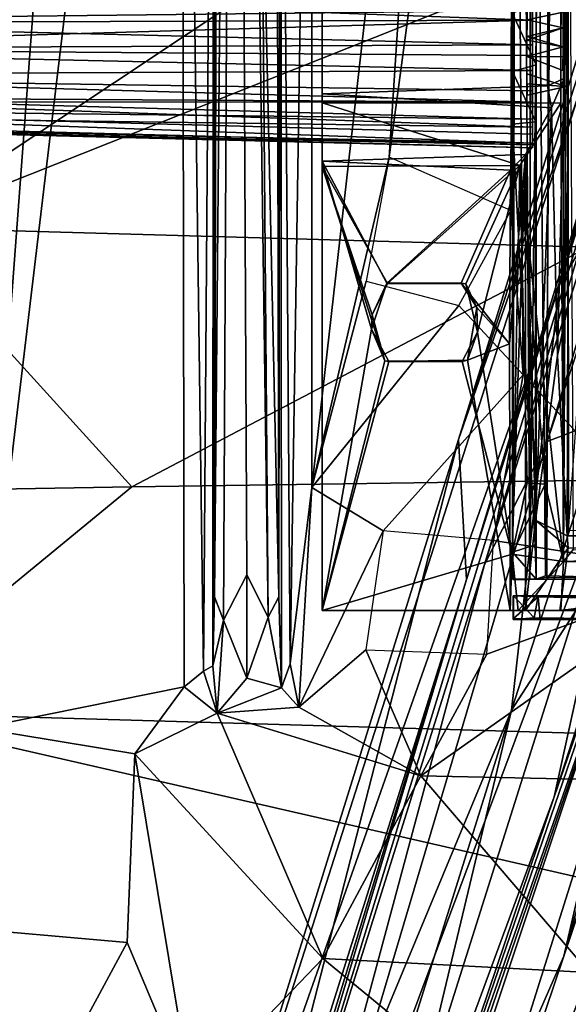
# Model space of a CAD drawing. Header units: millimetres. Extents: x -367 to 317, y -615 to 392.
# Tile 57 of 191: x -132 to -62, y -250 to -124. Entities that reach past the tile are written whole.
import ezdxf

# ---------------------------------------------------------------- set-up
doc = ezdxf.new("R2010")
doc.units = ezdxf.units.MM
doc.layers.add('Fbx_Root', color=7, linetype='Continuous', true_color=0x000000)
doc.styles.add('Default', font='arial.ttf')
doc.dimstyles.new('Default', dxfattribs={"dimscale": 10, "dimtxt": 2.5, "dimasz": 3, "dimexe": 1, "dimexo": 0.5, "dimgap": 0.8, "dimtad": 1, "dimtoh": 1, "dimzin": 1, "dimdsep": 46, "dimtxsty": 'Default', "dimcen": 2.5, "dimadec": 1, "dimazin": 1, "dimtfac": 1, "dimtdec": 4, "dimtix": 1, "dimtofl": 0, "dimtmove": 1, "dimatfit": 3, "dimfxl": 1, "dimtolj": 1, "dimtzin": 1, "dimarcsym": 0})

# ---------------------------------------------------------------- blocks, each defined once
blk = doc.blocks.new('*D1')
at = {"layer": 'Defpoints', "color": 0}
for p in [(-317.82, 295.28), (317.18, 295.28), (-317.82, -604.77)]:
    blk.add_point(p, dxfattribs=at)
at = {"layer": 'Fbx_Root', "color": 0, "lineweight": -2}
for p, q in [((-317.82, 290.28), (-317.82, -614.77)), ((317.18, 290.28), (317.18, -614.77)), ((287.18, -604.77), (-287.82, -604.77))]:
    blk.add_line(p, q, dxfattribs=at)
at = {"layer": 'Fbx_Root', "color": 0}
for points in [[(-287.82, -599.77), (-287.82, -609.77), (-317.82, -604.77)], [(287.18, -609.77), (287.18, -599.77), (317.18, -604.77)]]:
    blk.add_solid(points, dxfattribs=at)
at = {"layer": 'Fbx_Root', "color": 0, "insert": (-0.32, -584.01), "char_height": 25, "attachment_point": 5, "style": 'Default'}
blk.add_mtext('\\A1;635.00', dxfattribs=at)

msp = doc.modelspace()

# ---------------------------------------------------------------- linework, layer by layer
at = {"layer": 'Fbx_Root'}
for points in [[(-43.864, -195.076, 353.854), (-68.71, -22.938, 353.808), (-47.018, 157.899, 353.849)], [(-110.379, 142.861, 353.85), (-111.245, 1.941, 353.593), (-137.156, -214.811, 352.999)], [(-110.379, 142.861, 353.85), (-137.156, -214.811, 352.999), (-134.529, -6.173, 353.465)], [(-98.776, -198.019, 344.677), (-100.988, -97.005, 337.744), (-99.417, 103.206, 328.251)], [(-99.417, 103.206, 328.251), (-98.556, -33.412, 349.773), (-98.776, -198.019, 344.677)], [(-106.998, -198.032, 345.337), (-107.159, -33.597, 349.646), (-106.267, 101.843, 327.696)], [(-106.998, -198.032, 345.337), (-104.341, 102.086, 326.451), (-105.861, -200.99, 343.796)], [(-106.267, 101.843, 327.696), (-104.341, 102.086, 326.451), (-106.998, -198.032, 345.337)], [(-104.341, 102.086, 326.451), (-102.86, -195.206, 343.308), (-105.861, -200.99, 343.796)], [(-100.138, -200.617, 343.683), (-104.341, 102.086, 326.451), (-100.988, -97.005, 337.744)], [(-102.86, -195.206, 343.308), (-104.341, 102.086, 326.451), (-100.138, -200.617, 343.683)], [(-68.173, 52.056, 338.201), (-68.848, -85.629, 335.651), (-68.808, -195.78, 337.169)], [(-68.808, -195.78, 337.169), (-66.627, -195.816, 340.033), (-68.173, 52.056, 338.201)], [(-66.511, 52.038, 339.968), (-68.173, 52.056, 338.201), (-66.627, -195.816, 340.033)], [(-63.778, 51.522, 340.691), (-66.511, 52.038, 339.968), (-66.627, -195.816, 340.033)], [(-66.627, -195.816, 340.033), (-64.446, -195.55, 340.752), (-63.778, 51.522, 340.691)], [(-64.446, -195.55, 340.752), (-45.107, -195.704, 340.757), (-63.778, 51.522, 340.691)], [(-63.778, 51.522, 340.691), (-45.107, -195.704, 340.757), (44.197, -195.773, 340.758)], [(63.126, 51.508, 340.691), (-63.778, 51.522, 340.691), (44.197, -195.773, 340.758)], [(-62.267, 45.769, 343.123), (-62.64, -134.8, 343.385), (-62.845, 23.591, 343.343)], [(-62.267, 45.769, 343.123), (-62.331, -193.488, 343.155), (-62.64, -134.8, 343.385)], [(-61.659, -73.879, 342.185), (-62.331, -193.488, 343.155), (-62.267, 45.769, 343.123)], [(-93.215, -134.796, 343.385), (-93.215, 23.589, 343.342), (-62.845, 23.591, 343.343), (-62.64, -134.8, 343.385)], [(-93.215, 22.451, 346.285), (-93.215, 23.589, 343.342), (-93.215, -133.639, 346.329)], [(-93.215, -134.796, 343.385), (-93.215, -133.639, 346.329), (-93.215, 23.589, 343.342)], [(-93.215, 22.451, 346.285), (-93.215, -133.639, 346.329), (-64.344, -132.586, 346.325), (-63.868, 22.546, 346.284)], [(-62.225, -131.647, 345.548), (-63.868, 22.546, 346.284), (-64.344, -132.586, 346.325)], [(-62.225, -131.647, 345.548), (-62.151, 18.566, 345.238), (-63.868, 22.546, 346.284)], [(-62.151, 18.566, 345.238), (-62.225, -131.647, 345.548), (-61.76, -94.796, 343.776)], [(-111.245, 1.941, 353.593), (-110.886, -209.518, 353.352), (-137.156, -214.811, 352.999)], [(-110.886, -209.518, 353.352), (-111.245, 1.941, 353.593), (-108.405, -207.524, 352.266)], [(-108.405, -207.524, 352.266), (-111.245, 1.941, 353.593), (-107.159, -33.597, 349.646)], [(-68.71, -22.938, 353.808), (-84.638, -141.73, 353.705), (-77.656, -34.519, 353.764)], [(-69.063, -148.557, 353.792), (-84.638, -141.73, 353.705), (-68.71, -22.938, 353.808)], [(-68.71, -22.938, 353.808), (-67.489, -169.582, 353.793), (-69.063, -148.557, 353.792)], [(-43.864, -195.076, 353.854), (-67.489, -169.582, 353.793), (-68.71, -22.938, 353.808)], [(-94.519, -24.729, 353.68), (-97.336, -206.582, 352.45), (-98.556, -33.412, 349.773)], [(-94.519, -24.729, 353.68), (-94.543, -184.04, 353.631), (-97.336, -206.582, 352.45)], [(-94.519, -24.729, 353.68), (-77.656, -34.519, 353.764), (-94.543, -184.04, 353.631)], [(-28.246, -25.129, 115.664), (-23.494, -28.021, 116.389), (-75.745, -177.889, 98.577)], [(-75.745, -177.889, 98.577), (-25.814, -25.804, 146.641), (-28.246, -25.129, 115.664)], [(-120.999, -323.079, 74.398), (-62.843, -158.039, 141.074), (-25.814, -25.804, 146.641)], [(-25.814, -25.804, 146.641), (-75.745, -177.889, 98.577), (-120.999, -323.079, 74.398)], [(-21.4, -28.396, 168.962), (-25.814, -25.804, 146.641), (-62.843, -158.039, 141.074)], [(-74.745, -195.783, 95.906), (-75.745, -177.889, 98.577), (-23.494, -28.021, 116.389)], [(-23.494, -28.021, 116.389), (-22.806, -29.748, 151.048), (-74.745, -195.783, 95.906)], [(-21.4, -28.396, 168.962), (-62.843, -158.039, 141.074), (-37.53, -115.112, 153.549)], [(-22.806, -29.748, 151.048), (-72.419, -193.874, 126.927), (-109.429, -311.832, 97.548)], [(-109.429, -311.832, 97.548), (-74.745, -195.783, 95.906), (-22.806, -29.748, 151.048)], [(-20.302, -32.021, 164.189), (-72.419, -193.874, 126.927), (-22.806, -29.748, 151.048)], [(-20.302, -32.021, 164.189), (-64.386, -178.126, 134.879), (-72.419, -193.874, 126.927)], [(-20.302, -32.021, 164.189), (-16.665, -34.158, 166.808), (-64.386, -178.126, 134.879)], [(-107.217, -206.827, 350.402), (-108.405, -207.524, 352.266), (-107.159, -33.597, 349.646)], [(-107.159, -33.597, 349.646), (-106.998, -198.032, 345.337), (-107.217, -206.827, 350.402)], [(-98.448, -209.649, 350.987), (-98.776, -198.019, 344.677), (-98.556, -33.412, 349.773)], [(-97.336, -206.582, 352.45), (-98.448, -209.649, 350.987), (-98.556, -33.412, 349.773)], [(-84.638, -141.73, 353.705), (-94.543, -184.04, 353.631), (-77.656, -34.519, 353.764)], [(-16.665, -34.158, 166.808), (-52.477, -173.584, 137.76), (-64.386, -178.126, 134.879)], [(-62.27, -244.012, 89.802), (5.714, -35.947, 145.209), (-46.844, -188.525, 121.218)], [(-62.27, -244.012, 89.802), (-20.881, -121.486, 106.976), (5.714, -35.947, 145.209)], [(0.775, -37.396, 150.808), (-47.746, -181.605, 99.048), (-95.006, -316.798, 95.849)], [(-95.006, -316.798, 95.849), (-63.523, -223.62, 120.603), (0.775, -37.396, 150.808)], [(-63.523, -223.62, 120.603), (-3.495, -38.066, 165.938), (0.775, -37.396, 150.808)], [(-52.477, -173.584, 137.76), (-3.495, -38.066, 165.938), (-63.523, -223.62, 120.603)], [(-65.802, -71.937, 335.647), (-65.795, -195.749, 336.36), (-65.803, -105.706, 319.993)], [(-65.802, -71.937, 335.647), (-63.771, -71.908, 337.678), (-64.607, -195.342, 337.697)], [(-65.795, -195.749, 336.36), (-65.802, -71.937, 335.647), (-64.607, -195.342, 337.697)], [(-44.865, -195.798, 337.713), (-64.607, -195.342, 337.697), (-63.771, -71.908, 337.678)], [(-0.316, -195.833, 337.712), (-44.865, -195.798, 337.713), (-63.771, -71.908, 337.678)], [(-63.771, -71.908, 337.678), (63.14, -71.908, 337.678), (-0.316, -195.833, 337.712)], [(-62.331, -193.488, 343.155), (-61.659, -73.879, 342.185), (-61.064, -191.958, 341.23)], [(-68.848, -85.629, 335.651), (-68.848, -104.079, 321.298), (-68.808, -195.78, 337.169)], [(-62.225, -131.647, 345.548), (-61.741, -160.832, 344.44), (-61.76, -94.796, 343.776)], [(-61.76, -94.796, 343.776), (-61.665, -189.541, 343.802), (-55.479, -102.945, 343.756)], [(-61.665, -189.541, 343.802), (-61.76, -94.796, 343.776), (-61.741, -160.832, 344.44)], [(-147.798, -150.736, 437.639), (-59.14, -153.269, 436.525), (-11.568, -96.576, 434.829)], [(-147.798, -150.736, 437.639), (-11.568, -96.576, 434.829), (-82.486, -107.305, 436.174)], [(-100.138, -200.617, 343.683), (-100.988, -97.005, 337.744), (-98.776, -198.019, 344.677)], [(-68.848, -104.079, 321.298), (-68.838, -123.338, 318.91), (-68.808, -195.78, 337.169)], [(-65.795, -195.749, 336.36), (-65.811, -121.691, 318.807), (-65.803, -105.706, 319.993)], [(-147.798, -150.736, 437.639), (-82.486, -107.305, 436.174), (-169.073, -107.357, 438.979)], [(-66.305, -108.55, 292.018), (-66.305, -107.997, 296.462), (-66.305, -138.794, 303.647)], [(-66.305, -138.794, 303.647), (-66.305, -107.997, 296.462), (-66.305, -112.564, 307.643)], [(-66.305, -140.166, 299.779), (-66.305, -127.36, 280.315), (-66.305, -108.55, 292.018), (-66.305, -138.794, 303.647)], [(-66.305, -108.55, 292.018), (-66.305, -127.36, 280.315), (-66.305, -110.253, 288.013)], [(-66.305, -110.253, 288.013), (-66.305, -127.36, 280.315), (-66.305, -112.192, 285.397)], [(-66.305, -127.36, 280.315), (-66.305, -118.863, 280.866), (-66.305, -112.192, 285.397)], [(-66.305, -116.562, 310.655), (-66.305, -138.794, 303.647), (-66.305, -112.564, 307.643)], [(-68.969, -212.518, 130.982), (-37.53, -115.112, 153.549), (-62.843, -158.039, 141.074)], [(-68.969, -212.518, 130.982), (-46.921, -178.443, 137.984), (-37.53, -115.112, 153.549)], [(-66.305, -128.727, 311.958), (-66.305, -116.562, 310.655), (-66.326, -124.192, 312.543)], [(-66.326, -124.192, 312.543), (-66.305, -116.562, 310.655), (-66.305, -119.81, 311.896)], [(-66.305, -138.794, 303.647), (-66.305, -116.562, 310.655), (-66.305, -136.871, 306.584)], [(-66.305, -116.562, 310.655), (-66.305, -128.727, 311.958), (-66.305, -136.871, 306.584)], [(-189.309, -119.693, 308.758), (-187.96, -124.567, 309.52), (-66.326, -124.192, 312.543)], [(-66.305, -119.81, 311.896), (-189.309, -119.693, 308.758), (-66.326, -124.192, 312.543)], [(-66.305, -118.863, 280.866), (-66.324, -122.967, 280.042), (-187.985, -124.323, 283.083)], [(-187.985, -124.323, 283.083), (-187.656, -120.954, 283.448), (-66.305, -118.863, 280.866)], [(-66.324, -122.967, 280.042), (-66.305, -118.863, 280.866), (-66.305, -127.36, 280.315)], [(-65.806, -129.906, 317.227), (-68.838, -123.338, 318.91), (-65.811, -121.691, 318.807)], [(-66.917, -121.771, 284.405), (-66.985, -124.168, 284.173), (-62.349, -123.159, 283.902)], [(-66.985, -124.168, 284.173), (-66.917, -121.771, 284.405), (-62.349, -123.159, 283.902)], [(-65.811, -121.691, 318.807), (-65.795, -195.749, 336.36), (-65.806, -129.906, 317.227)], [(-62.27, -244.012, 89.802), (-47.746, -181.605, 99.048), (-20.881, -121.486, 106.976)], [(-66.324, -122.967, 280.042), (-66.305, -127.36, 280.315), (-187.985, -124.323, 283.083)], [(-68.843, -130.748, 316.517), (-68.808, -195.78, 337.169), (-68.838, -123.338, 318.91)], [(-68.838, -123.338, 318.91), (-65.806, -129.906, 317.227), (-68.843, -130.748, 316.517)], [(-66.985, -124.168, 284.173), (-62.36, -125.166, 283.879), (-62.349, -123.159, 283.902)], [(-62.349, -123.159, 283.902), (-62.36, -125.166, 283.879), (-66.985, -124.168, 284.173)], [(-187.985, -124.323, 283.083), (-66.305, -127.36, 280.315), (-189.642, -127.867, 283.557)], [(-187.96, -124.567, 309.52), (-189.111, -127.806, 309.061), (-66.326, -124.192, 312.543)], [(-66.326, -124.192, 312.543), (-189.111, -127.806, 309.061), (-66.305, -128.727, 311.958)], [(-66.985, -124.168, 284.173), (-67.007, -126.741, 284.35), (-67.002, -126.281, 284.387)], [(-67.007, -126.741, 284.35), (-66.985, -124.168, 284.173), (-62.36, -125.166, 283.879)], [(-67.002, -126.281, 284.387), (-62.36, -125.166, 283.879), (-66.985, -124.168, 284.173)], [(-62.36, -125.166, 283.879), (-62.338, -127.6, 284.295), (-67.007, -126.741, 284.35)], [(-62.36, -125.166, 283.879), (-67.002, -126.281, 284.387), (-62.338, -127.6, 284.295)], [(-67.002, -126.281, 284.387), (-67.007, -126.741, 284.35), (-67.014, -128.847, 285.055)], [(-67.014, -128.847, 285.055), (-62.338, -127.6, 284.295), (-67.002, -126.281, 284.387)], [(-67.007, -126.741, 284.35), (-62.338, -127.6, 284.295), (-62.354, -128.898, 284.673), (-67.014, -128.847, 285.055)], [(-66.305, -127.36, 280.315), (-66.305, -130.637, 281.296), (-189.642, -127.867, 283.557)], [(-187.925, -131.253, 285.033), (-189.642, -127.867, 283.557), (-66.305, -130.637, 281.296)], [(-66.311, -133.251, 309.942), (-66.305, -128.727, 311.958), (-189.111, -127.806, 309.061), (-187.885, -131.43, 307.414)], [(-62.338, -127.6, 284.295), (-67.014, -128.847, 285.055), (-62.402, -130.631, 285.587)], [(-66.305, -127.36, 280.315), (-66.305, -140.166, 299.779), (-66.305, -130.637, 281.296)], [(-62.402, -130.631, 285.587), (-62.354, -128.898, 284.673), (-62.338, -127.6, 284.295)], [(-62.354, -128.898, 284.673), (-62.402, -130.631, 285.587), (-67.014, -128.847, 285.055)], [(-66.305, -136.871, 306.584), (-66.305, -128.727, 311.958), (-66.311, -133.251, 309.942)], [(-66.305, -130.637, 281.296), (-66.304, -134.708, 283.742), (-187.925, -131.253, 285.033)], [(-68.843, -130.748, 316.517), (-65.806, -129.906, 317.227), (-65.846, -137.221, 307.483)], [(-68.834, -137.493, 307.353), (-68.808, -195.78, 337.169), (-68.843, -130.748, 316.517)], [(-65.846, -137.221, 307.483), (-68.834, -137.493, 307.353), (-68.843, -130.748, 316.517)], [(-66.985, -133.782, 303.808), (-67.001, -132.367, 305.376), (-67.028, -131.082, 306.329)], [(-67.028, -131.082, 306.329), (-61.928, -132.667, 305.479), (-66.985, -133.782, 303.808)], [(-67.028, -131.082, 306.329), (-67.001, -132.367, 305.376), (-61.928, -132.667, 305.479)], [(-66.305, -130.637, 281.296), (-66.305, -139.946, 291.698), (-66.304, -134.708, 283.742)], [(-66.305, -139.946, 291.698), (-66.305, -130.637, 281.296), (-66.305, -140.556, 296.219)], [(-66.305, -140.556, 296.219), (-66.305, -130.637, 281.296), (-66.305, -140.166, 299.779)], [(-65.846, -137.221, 307.483), (-65.806, -129.906, 317.227), (-65.805, -195.743, 306.261)], [(-65.795, -195.749, 336.36), (-65.805, -195.743, 306.261), (-65.806, -129.906, 317.227)], [(-189.426, -133.391, 305.825), (-66.305, -136.871, 306.584), (-66.311, -133.251, 309.942), (-187.885, -131.43, 307.414)], [(-66.304, -134.708, 283.742), (-187.782, -133.979, 287.14), (-187.925, -131.253, 285.033)], [(-63.838, -135.397, 347.096), (-62.225, -131.647, 345.548), (-64.344, -132.586, 346.325)], [(-62.225, -131.647, 345.548), (-63.838, -135.397, 347.096), (-63.103, -167.101, 346.69)], [(-62.225, -131.647, 345.548), (-63.103, -167.101, 346.69), (-61.741, -160.832, 344.44)], [(-189.426, -133.391, 305.825), (-187.834, -135.472, 303.372), (-66.305, -136.871, 306.584)], [(-63.838, -135.397, 347.096), (-64.344, -132.586, 346.325), (-93.215, -133.639, 346.329)], [(-67.001, -132.367, 305.376), (-66.985, -133.782, 303.808), (-61.928, -132.667, 305.479)], [(-157.681, -134.656, 286.858), (-187.782, -133.979, 287.14), (-66.304, -134.708, 283.742)], [(-157.681, -136.661, 289.786), (-157.681, -134.656, 286.858), (-66.301, -137.888, 287.343)], [(-66.304, -134.708, 283.742), (-66.301, -137.888, 287.343), (-157.681, -134.656, 286.858)], [(-63.838, -135.397, 347.096), (-93.215, -133.639, 346.329), (-93.214, -142.247, 350.685), (-67.185, -141.392, 350.237)], [(-93.215, -133.639, 346.329), (-93.215, -142.917, 347.668), (-93.214, -142.247, 350.685)], [(-93.215, -142.917, 347.668), (-93.215, -133.639, 346.329), (-93.215, -134.796, 343.385)], [(-93.215, -134.796, 343.385), (-67.893, -142.812, 347.616), (-93.215, -142.917, 347.668)], [(-67.893, -142.812, 347.616), (-93.215, -134.796, 343.385), (-62.64, -134.8, 343.385)], [(-62.64, -134.8, 343.385), (-62.331, -193.488, 343.155), (-67.893, -142.812, 347.616)], [(-66.305, -139.946, 291.698), (-66.301, -137.888, 287.343), (-66.304, -134.708, 283.742)], [(-188.803, -136.912, 300.128), (-66.305, -140.166, 299.779), (-66.305, -138.794, 303.647), (-187.834, -135.472, 303.372)], [(-66.305, -138.794, 303.647), (-66.305, -136.871, 306.584), (-187.834, -135.472, 303.372)], [(-63.838, -135.397, 347.096), (-67.185, -141.392, 350.237), (-65.895, -188.195, 349.079)], [(-65.895, -188.195, 349.079), (-63.103, -167.101, 346.69), (-63.838, -135.397, 347.096)], [(-66.305, -140.166, 299.779), (-188.803, -136.912, 300.128), (-187.956, -137.689, 296.245)], [(-157.668, -138.044, 293.617), (-157.681, -136.661, 289.786), (-66.305, -139.946, 291.698)], [(-66.301, -137.888, 287.343), (-66.305, -139.946, 291.698), (-157.681, -136.661, 289.786)], [(-65.846, -137.221, 307.483), (-65.949, -191.364, 303.571), (-68.834, -137.493, 307.353)], [(-65.949, -191.364, 303.571), (-65.846, -137.221, 307.483), (-65.805, -195.743, 306.261)], [(-187.956, -137.689, 296.245), (-157.793, -138.244, 296.256), (-66.305, -140.166, 299.779)], [(-157.793, -138.244, 296.256), (-157.668, -138.044, 293.617), (-66.305, -140.556, 296.219)], [(-66.305, -140.556, 296.219), (-66.305, -140.166, 299.779), (-157.793, -138.244, 296.256)], [(-66.305, -139.946, 291.698), (-66.305, -140.556, 296.219), (-157.668, -138.044, 293.617)], [(-68.836, -192.312, 303.588), (-68.808, -195.78, 337.169), (-68.834, -137.493, 307.353)], [(-68.834, -137.493, 307.353), (-65.949, -191.364, 303.571), (-68.836, -192.312, 303.588)], [(-84.638, -141.73, 353.705), (-87.578, -157.622, 353.676), (-94.543, -184.04, 353.631)], [(-93.215, -199.773, 350.729), (-86.894, -163.764, 350.712), (-93.214, -142.247, 350.685)], [(-93.214, -142.247, 350.685), (-93.215, -142.917, 347.668), (-93.215, -199.773, 350.729)], [(-67.185, -141.392, 350.237), (-93.214, -142.247, 350.685), (-69.094, -143.407, 350.713)], [(-93.214, -142.247, 350.685), (-84.951, -157.88, 350.71), (-69.094, -143.407, 350.713)], [(-84.951, -157.88, 350.71), (-93.214, -142.247, 350.685), (-86.894, -163.764, 350.712)], [(-69.094, -143.407, 350.713), (-69.22, -165.609, 350.72), (-67.185, -141.392, 350.237)], [(-69.22, -165.609, 350.72), (-69.161, -199.771, 350.728), (-67.185, -141.392, 350.237)], [(-67.185, -141.392, 350.237), (-69.161, -199.771, 350.728), (-67.161, -199.785, 350.195)], [(-67.161, -199.785, 350.195), (-65.895, -188.195, 349.079), (-67.185, -141.392, 350.237)], [(-67.893, -142.812, 347.616), (-84.873, -157.893, 347.678), (-93.215, -142.917, 347.668)], [(-93.215, -199.773, 347.683), (-93.215, -199.773, 350.729), (-93.215, -142.917, 347.668)], [(-85.192, -167.804, 347.678), (-93.215, -142.917, 347.668), (-86.818, -161.935, 347.698)], [(-86.818, -161.935, 347.698), (-93.215, -142.917, 347.668), (-84.873, -157.893, 347.678)], [(-93.215, -142.917, 347.668), (-85.192, -167.804, 347.678), (-93.215, -199.773, 347.683)], [(-75.402, -157.844, 350.704), (-69.094, -143.407, 350.713), (-84.951, -157.88, 350.71)], [(-84.873, -157.893, 347.678), (-67.893, -142.812, 347.616), (-74.841, -157.95, 347.683)], [(-69.094, -143.407, 350.713), (-75.402, -157.844, 350.704), (-69.22, -165.609, 350.72)], [(-73.308, -164.13, 347.706), (-74.841, -157.95, 347.683), (-67.893, -142.812, 347.616)], [(-73.308, -164.13, 347.706), (-67.893, -142.812, 347.616), (-68.897, -192.534, 347.682)], [(-66.971, -183.438, 347.058), (-68.897, -192.534, 347.682), (-67.893, -142.812, 347.616)], [(-64.675, -183.585, 344.867), (-67.893, -142.812, 347.616), (-62.331, -193.488, 343.155)], [(-66.971, -183.438, 347.058), (-67.893, -142.812, 347.616), (-64.675, -183.585, 344.867)], [(-75.7, -160.73, 353.756), (-69.063, -148.557, 353.792), (-67.489, -169.582, 353.793)], [(-245.755, -186.14, 437.567), (-117.588, -183.916, 435.845), (-147.798, -150.736, 437.639)], [(-117.588, -183.916, 435.845), (-59.14, -153.269, 436.525), (-147.798, -150.736, 437.639)], [(-117.588, -183.916, 435.845), (-0.215, -182.276, 436.322), (-59.14, -153.269, 436.525)], [(-120.999, -323.079, 74.398), (-114.514, -322.032, 100.39), (-62.843, -158.039, 141.074)], [(-62.843, -158.039, 141.074), (-114.514, -322.032, 100.39), (-68.969, -212.518, 130.982)], [(-87.578, -157.622, 353.676), (-75.7, -160.73, 353.756), (-94.543, -184.04, 353.631)], [(-86.894, -163.764, 350.712), (-86.818, -161.935, 347.698), (-84.951, -157.88, 350.71)], [(-84.873, -157.893, 347.678), (-84.951, -157.88, 350.71), (-86.818, -161.935, 347.698)], [(-74.841, -157.95, 347.683), (-75.402, -157.844, 350.704), (-84.951, -157.88, 350.71), (-84.873, -157.893, 347.678)], [(-73.414, -160.967, 350.563), (-69.22, -165.609, 350.72), (-75.402, -157.844, 350.704)], [(-74.841, -157.95, 347.683), (-73.414, -160.967, 350.563), (-75.402, -157.844, 350.704)], [(-73.308, -164.13, 347.706), (-73.414, -160.967, 350.563), (-74.841, -157.95, 347.683)], [(-94.543, -184.04, 353.631), (-75.7, -160.73, 353.756), (-67.489, -169.582, 353.793), (-85.397, -189.557, 353.687)], [(-74.623, -167.716, 350.712), (-69.22, -165.609, 350.72), (-73.414, -160.967, 350.563)], [(-73.414, -160.967, 350.563), (-73.308, -164.13, 347.706), (-74.623, -167.716, 350.712)], [(-63.103, -167.101, 346.69), (-61.862, -190.198, 345.552), (-61.741, -160.832, 344.44)], [(-61.741, -160.832, 344.44), (-61.862, -190.198, 345.552), (-61.665, -189.541, 343.802)], [(-86.818, -161.935, 347.698), (-86.894, -163.764, 350.712), (-85.192, -167.804, 347.678)], [(-86.894, -163.764, 350.712), (-93.215, -199.773, 350.729), (-84.687, -167.893, 350.717)], [(-85.192, -167.804, 347.678), (-86.894, -163.764, 350.712), (-84.687, -167.893, 350.717)], [(-68.897, -192.534, 347.682), (-75.292, -167.885, 347.678), (-73.308, -164.13, 347.706)], [(-75.292, -167.885, 347.678), (-74.623, -167.716, 350.712), (-73.308, -164.13, 347.706)], [(-69.22, -165.609, 350.72), (-74.623, -167.716, 350.712), (-69.161, -199.771, 350.728)], [(-63.103, -167.101, 346.69), (-65.895, -188.195, 349.079), (-61.862, -190.198, 345.552)], [(-84.687, -167.893, 350.717), (-93.215, -199.773, 350.729), (-69.161, -199.771, 350.728), (-74.623, -167.716, 350.712)], [(-75.292, -167.885, 347.678), (-68.897, -192.534, 347.682), (-93.215, -199.773, 347.683), (-85.192, -167.804, 347.678)], [(-75.292, -167.885, 347.678), (-85.192, -167.804, 347.678), (-84.687, -167.893, 350.717)], [(-75.292, -167.885, 347.678), (-84.687, -167.893, 350.717), (-74.623, -167.716, 350.712)], [(-71.264, -190.819, 353.777), (-85.397, -189.557, 353.687), (-67.489, -169.582, 353.793)], [(-67.489, -169.582, 353.793), (-43.864, -195.076, 353.854), (-71.264, -190.819, 353.777)], [(-64.386, -178.126, 134.879), (-52.477, -173.584, 137.76), (-103.942, -311.094, 101.886)], [(-97.006, -314.417, 100.918), (-103.942, -311.094, 101.886), (-52.477, -173.584, 137.76)], [(-52.477, -173.584, 137.76), (-63.523, -223.62, 120.603), (-97.006, -314.417, 100.918)], [(-120.999, -323.079, 74.398), (-75.745, -177.889, 98.577), (-110.328, -312.295, 76.806)], [(-110.328, -312.295, 76.806), (-75.745, -177.889, 98.577), (-74.745, -195.783, 95.906)], [(-103.942, -311.094, 101.886), (-72.419, -193.874, 126.927), (-64.386, -178.126, 134.879)], [(-46.921, -178.443, 137.984), (-96.145, -326.065, 100.559), (-92.807, -334.423, 73.448), (-46.844, -188.525, 121.218)], [(-46.921, -178.443, 137.984), (-68.969, -212.518, 130.982), (-96.145, -326.065, 100.559)], [(-0.215, -182.276, 436.322), (-117.588, -183.916, 435.845), (-152.714, -212.79, 433.667), (-1.064, -217.234, 434.459)], [(-95.006, -316.798, 95.849), (-47.746, -181.605, 99.048), (-94.457, -317.495, 76.672)], [(-47.746, -181.605, 99.048), (-62.27, -244.012, 89.802), (-94.457, -317.495, 76.672)], [(-117.588, -183.916, 435.845), (-245.755, -186.14, 437.567), (-245.471, -217.443, 434.005), (-152.714, -212.79, 433.667)], [(-64.675, -183.585, 344.867), (-68.897, -192.534, 347.682), (-66.971, -183.438, 347.058)], [(-62.331, -193.488, 343.155), (-68.897, -192.534, 347.682), (-64.675, -183.585, 344.867)], [(-96.196, -212.129, 353.543), (-97.336, -206.582, 352.45), (-94.543, -184.04, 353.631)], [(-96.196, -212.129, 353.543), (-94.543, -184.04, 353.631), (-85.397, -189.557, 353.687)], [(-62.27, -244.012, 89.802), (-46.844, -188.525, 121.218), (-92.807, -334.423, 73.448)], [(-67.161, -199.785, 350.195), (-61.73, -191.741, 346.335), (-65.895, -188.195, 349.079)], [(-61.862, -190.198, 345.552), (-65.895, -188.195, 349.079), (-61.73, -191.741, 346.335)], [(-85.397, -189.557, 353.687), (-87.614, -204.796, 353.674), (-96.196, -212.129, 353.543)], [(6.284, -189.622, 343.802), (-61.665, -189.541, 343.802), (-61.862, -190.198, 345.552)], [(6.284, -189.622, 343.802), (-61.862, -190.198, 345.552), (-0.316, -192.159, 346.341)], [(-61.862, -190.198, 345.552), (-61.73, -191.741, 346.335), (-0.316, -192.159, 346.341)], [(-72.122, -205.362, 353.773), (-71.264, -190.819, 353.777), (-43.864, -195.076, 353.854)], [(-65.949, -191.364, 303.571), (-65.805, -195.743, 306.261), (-68.836, -192.312, 303.588)], [(-68.1, -199.771, 347.662), (-93.215, -199.773, 347.683), (-68.897, -192.534, 347.682)], [(-68.897, -192.534, 347.682), (-62.331, -193.488, 343.155), (-68.1, -199.771, 347.662)], [(-68.836, -192.312, 303.588), (-68.749, -195.74, 307.005), (-68.808, -195.78, 337.169)], [(-68.749, -195.74, 307.005), (-68.836, -192.312, 303.588), (-65.805, -195.743, 306.261)], [(-62.766, -199.773, 346.344), (-61.73, -191.741, 346.335), (-67.161, -199.785, 350.195)], [(-0.316, -192.159, 346.341), (-61.73, -191.741, 346.335), (-62.766, -199.773, 346.344)], [(-62.766, -199.773, 346.344), (62.141, -199.771, 346.346), (61.109, -191.757, 346.339)], [(61.109, -191.757, 346.339), (-0.316, -192.159, 346.341), (-62.766, -199.773, 346.344)], [(-33.421, -192.545, 342.053), (-62.331, -193.488, 343.155), (-61.064, -191.958, 341.23)], [(61.215, -192.993, 342.677), (-62.331, -193.488, 343.155), (-33.421, -192.545, 342.053)], [(-72.419, -193.874, 126.927), (-103.942, -311.094, 101.886), (-109.429, -311.832, 97.548)], [(-68.1, -199.771, 347.662), (-62.331, -193.488, 343.155), (-62.675, -199.774, 343.299)], [(-62.331, -193.488, 343.155), (61.976, -194.404, 343.304), (-62.675, -199.774, 343.299)], [(61.215, -192.993, 342.677), (61.976, -194.404, 343.304), (-62.331, -193.488, 343.155)], [(-102.86, -195.206, 343.308), (-102.86, -208.416, 349.223), (-105.861, -200.99, 343.796)], [(-102.86, -208.416, 349.223), (-102.86, -195.206, 343.308), (-100.138, -200.617, 343.683)], [(-10.344, -222.424, 353.689), (-80.583, -220.915, 353.62), (-43.864, -195.076, 353.854)], [(-80.583, -220.915, 353.62), (-72.122, -205.362, 353.773), (-43.864, -195.076, 353.854)], [(-65.795, -195.749, 336.36), (-64.607, -195.342, 337.697), (-44.865, -195.798, 337.713)], [(61.743, -199.775, 343.305), (-62.675, -199.774, 343.299), (61.976, -194.404, 343.304)], [(-74.745, -195.783, 95.906), (-109.429, -311.832, 97.548), (-110.328, -312.295, 76.806)], [(-65.805, -195.743, 306.261), (-65.795, -195.749, 336.36), (-68.808, -195.78, 337.169), (-68.749, -195.74, 307.005)], [(-68.808, -195.78, 337.169), (-65.795, -195.749, 336.36), (-66.627, -195.816, 340.033)], [(-66.627, -195.816, 340.033), (-45.107, -195.704, 340.757), (-64.446, -195.55, 340.752)], [(-44.865, -195.798, 337.713), (-45.107, -195.704, 340.757), (-66.627, -195.816, 340.033), (-65.795, -195.749, 336.36)], [(-68.761, -197.875, 306.699), (-68.78, -200.907, 326.805), (-68.705, -197.869, 327.017)], [(-68.78, -200.907, 326.805), (-66.055, -200.721, 330.477), (-68.705, -197.869, 327.017)], [(-68.78, -200.907, 326.805), (-68.761, -197.875, 306.699), (-68.734, -200.8, 306.383)], [(-68.761, -197.875, 306.699), (-68.705, -197.869, 327.017), (37.469, -197.873, 303.7)], [(37.469, -197.873, 303.7), (-65.544, -198.007, 303.239), (-68.761, -197.875, 306.699)], [(-68.761, -197.875, 306.699), (-65.544, -198.007, 303.239), (-68.734, -200.8, 306.383)], [(-45.878, -197.87, 330.675), (37.469, -197.873, 303.7), (-68.705, -197.869, 327.017)], [(-65.555, -197.951, 330.445), (-45.878, -197.87, 330.675), (-68.705, -197.869, 327.017)], [(-65.555, -197.951, 330.445), (-68.705, -197.869, 327.017), (-66.055, -200.721, 330.477)], [(-66.055, -200.721, 330.477), (-47.014, -200.906, 330.593), (-45.878, -197.87, 330.675), (-65.555, -197.951, 330.445)], [(64.932, -198.067, 303.26), (-65.544, -198.007, 303.239), (37.469, -197.873, 303.7)], [(-106.998, -198.032, 345.337), (-105.861, -200.99, 343.796), (-107.217, -206.827, 350.402)], [(-98.448, -209.649, 350.987), (-100.138, -200.617, 343.683), (-98.776, -198.019, 344.677)], [(-65.299, -200.914, 303.286), (-68.734, -200.8, 306.383), (-65.544, -198.007, 303.239)], [(64.932, -198.067, 303.26), (64.146, -200.774, 303.238), (-65.544, -198.007, 303.239)], [(-65.544, -198.007, 303.239), (64.146, -200.774, 303.238), (-65.299, -200.914, 303.286)], [(-68.1, -199.771, 347.662), (-69.161, -199.771, 350.728), (-93.215, -199.773, 347.683)], [(-93.215, -199.773, 350.729), (-93.215, -199.773, 347.683), (-69.161, -199.771, 350.728)], [(-69.161, -199.771, 350.728), (-68.1, -199.771, 347.662), (-67.161, -199.785, 350.195)], [(-67.161, -199.785, 350.195), (-68.1, -199.771, 347.662), (-62.766, -199.773, 346.344)], [(-68.1, -199.771, 347.662), (-62.675, -199.774, 343.299), (-62.766, -199.773, 346.344)], [(-62.766, -199.773, 346.344), (61.743, -199.775, 343.305), (62.141, -199.771, 346.346)], [(61.743, -199.775, 343.305), (-62.766, -199.773, 346.344), (-62.675, -199.774, 343.299)], [(-107.217, -206.827, 350.402), (-105.861, -200.99, 343.796), (-106.689, -212.916, 353.442)], [(-105.861, -200.99, 343.796), (-102.86, -208.416, 349.223), (-106.689, -212.916, 353.442)], [(-98.448, -209.649, 350.987), (-102.86, -208.416, 349.223), (-100.138, -200.617, 343.683)], [(-66.055, -200.721, 330.477), (-68.78, -200.907, 326.805), (-47.014, -200.906, 330.593)], [(-68.734, -200.8, 306.383), (-65.299, -200.914, 303.286), (-68.78, -200.907, 326.805)], [(-47.014, -200.906, 330.593), (-68.78, -200.907, 326.805), (-65.299, -200.914, 303.286)], [(64.146, -200.774, 303.238), (68.039, -200.913, 306.124), (-65.299, -200.914, 303.286)], [(42.618, -200.91, 335.731), (-65.299, -200.914, 303.286), (45.426, -200.905, 330.668)], [(-65.299, -200.914, 303.286), (68.136, -200.908, 327.732), (45.426, -200.905, 330.668)], [(-47.014, -200.906, 330.593), (-65.299, -200.914, 303.286), (-42.983, -200.922, 335.181)], [(68.136, -200.908, 327.732), (-65.299, -200.914, 303.286), (68.039, -200.913, 306.124)], [(-42.983, -200.922, 335.181), (-65.299, -200.914, 303.286), (42.618, -200.91, 335.731)], [(-80.583, -220.915, 353.62), (-96.196, -212.129, 353.543), (-87.614, -204.796, 353.674)], [(-87.614, -204.796, 353.674), (-72.122, -205.362, 353.773), (-80.583, -220.915, 353.62)], [(-96.196, -212.129, 353.543), (-98.448, -209.649, 350.987), (-97.336, -206.582, 352.45)], [(-110.886, -209.518, 353.352), (-108.405, -207.524, 352.266), (-106.689, -212.916, 353.442)], [(-106.689, -212.916, 353.442), (-108.405, -207.524, 352.266), (-107.217, -206.827, 350.402)], [(-106.689, -212.916, 353.442), (-102.86, -208.416, 349.223), (-98.448, -209.649, 350.987)], [(-117.236, -218.113, 353.163), (-137.156, -214.811, 352.999), (-110.886, -209.518, 353.352)], [(-110.886, -209.518, 353.352), (-106.689, -212.916, 353.442), (-117.236, -218.113, 353.163)], [(-106.689, -212.916, 353.442), (-98.448, -209.649, 350.987), (-96.196, -212.129, 353.543)], [(-190.691, -241.359, 428.975), (-66.059, -264.342, 425.756), (-5.698, -246.441, 430.537), (-152.714, -212.79, 433.667)], [(-5.698, -246.441, 430.537), (-1.064, -217.234, 434.459), (-152.714, -212.79, 433.667)], [(-117.236, -218.113, 353.163), (-106.689, -212.916, 353.442), (-93.117, -244.331, 351.806)], [(-114.514, -322.032, 100.39), (-106.41, -332.016, 99.181), (-68.969, -212.518, 130.982)], [(-106.689, -212.916, 353.442), (-96.196, -212.129, 353.543), (-80.583, -220.915, 353.62)], [(-80.583, -220.915, 353.62), (-93.117, -244.331, 351.806), (-106.689, -212.916, 353.442)], [(-96.145, -326.065, 100.559), (-68.969, -212.518, 130.982), (-106.41, -332.016, 99.181)], [(-137.156, -214.811, 352.999), (-117.236, -218.113, 353.163), (-118.209, -242.277, 351.628), (-141.528, -240.202, 351.5)], [(-118.209, -242.277, 351.628), (-117.236, -218.113, 353.163), (-109.955, -261.861, 343.382)], [(-93.117, -244.331, 351.806), (-109.955, -261.861, 343.382), (-117.236, -218.113, 353.163)], [(-59.009, -246.124, 351.864), (-93.117, -244.331, 351.806), (-80.583, -220.915, 353.62)], [(-80.583, -220.915, 353.62), (-10.344, -222.424, 353.689), (-10.74, -247.569, 351.775), (-59.009, -246.124, 351.864)], [(-97.006, -314.417, 100.918), (-63.523, -223.62, 120.603), (-95.006, -316.798, 95.849)], [(-128.782, -261.874, 343.262), (-157.053, -258.819, 345.216), (-141.528, -240.202, 351.5)], [(-141.528, -240.202, 351.5), (-118.209, -242.277, 351.628), (-128.782, -261.874, 343.262)], [(-66.059, -264.342, 425.756), (-190.691, -241.359, 428.975), (-186.486, -259.993, 424.378)], [(-109.955, -261.861, 343.382), (-128.782, -261.874, 343.262), (-118.209, -242.277, 351.628)], [(-66.727, -266.016, 341.713), (-109.955, -261.861, 343.382), (-93.117, -244.331, 351.806)], [(-92.807, -334.423, 73.448), (-94.457, -317.495, 76.672), (-62.27, -244.012, 89.802)], [(-93.117, -244.331, 351.806), (-59.009, -246.124, 351.864), (-66.727, -266.016, 341.713)], [(-66.727, -266.016, 341.713), (-59.009, -246.124, 351.864), (-10.74, -247.569, 351.775), (-16.356, -267.476, 341.121)], [(-66.059, -264.342, 425.756), (85.25, -265.761, 425.06), (-5.698, -246.441, 430.537)]]:
    msp.add_3dface(points, dxfattribs=at)

# ---------------------------------------------------------------- dimensions: what is measured, and where the dimension line sits
dim = msp.add_linear_dim(base=(-317.816, -604.775), p1=(317.184, 295.28), p2=(-317.816, 295.28), angle=180, dimstyle='Default', override={"dimscale": 10, "dimtxt": 2.5, "dimasz": 3, "dimexe": 1, "dimexo": 0.5, "dimgap": 0.8, "dimtad": 1, "dimtih": 0, "dimtoh": 0, "dimdec": 2, "dimlfac": 1, "dimzin": 1, "dimtxsty": 'Default', "dimsah": 0, "dimcen": 2.5, "dimadec": 1, "dimazin": 1, "dimtix": 0, "dimtmove": 0, "dimtzin": 1}, dxfattribs=at)
dim.commit()
dim.dimension.update_dxf_attribs({"geometry": '*D1', "text_midpoint": (-0.316, -584.012)})

doc.saveas('drawing.dxf')
